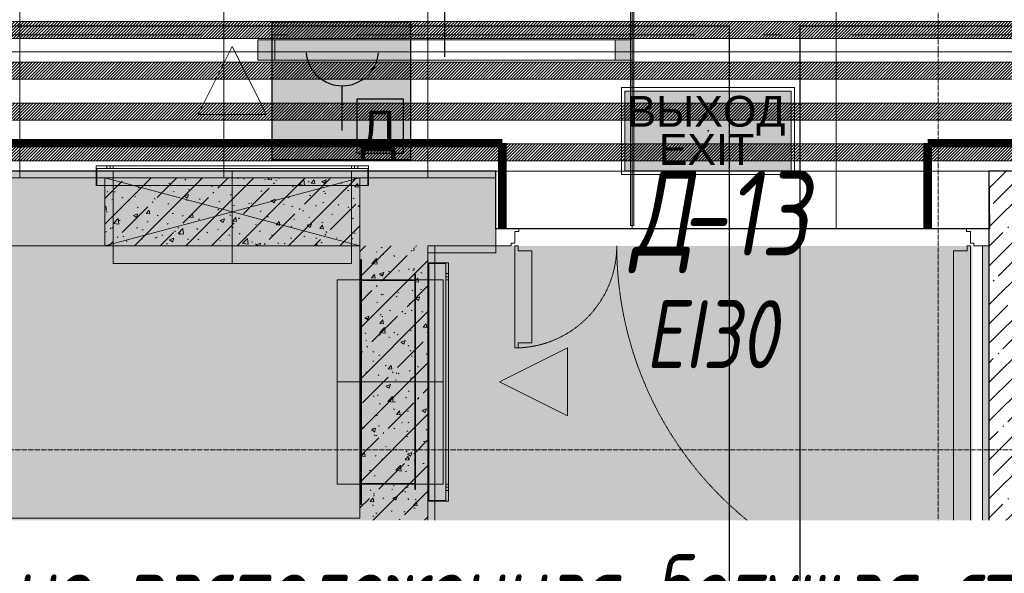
# Model space of a CAD drawing. Header units: millimetres. Extents: x -525784 to 178656, y -69521 to 385150.
# Tile 240 of 256: x -180203 to -177309, y 364682 to 366309. Entities that reach past the tile are written whole.
import ezdxf
from ezdxf import colors
from ezdxf.entities.mleader import LeaderData, LeaderLine
from ezdxf.enums import TextEntityAlignment as Align
from ezdxf.math import Vec2, Vec3

# ---------------------------------------------------------------- set-up
doc = ezdxf.new("R2010")
doc.units = ezdxf.units.MM
for name, pattern in [('( Hidden )', [0.375, 0.25, -0.125]), ('-D1-02х01', [3, 2, -1]), ('-D1d1-15x02', [19, 15, -2, 0, -2]), ('DASHDOT', [25.4, 12.7, -6.35, 0, -6.35])]:
    doc.linetypes.add(name, pattern=pattern)
doc.layers.get('Defpoints').update_dxf_attribs({"color": 31})
for name, color, linetype, lineweight in [('_0', 7, 'Continuous', 13), ('A-DETL-GENF', 7, 'Continuous', 5), ('A-DOOR', 7, 'Continuous', 5), ('A-DOOR-IDEN', 7, 'Continuous', 9), ('A-GLAZ', 7, 'Continuous', 5), ('A-WALL', 7, 'Continuous', 5), ('A-WALL-FNSH', 8, 'Continuous', 5), ('dim_light', 12, 'Continuous', 9), ('dim_razv', 93, 'DASHDOT', 9), ('I-WALL', 7, 'Continuous', 5), ('light_pot', 52, 'Continuous', 15), ('pot', 183, 'Continuous', 15), ('pot sh', 183, 'Continuous', 15), ('S-GRID', 7, 'Continuous', 5)]:
    doc.layers.add(name, color=color, linetype=linetype, lineweight=lineweight)
doc.layers.add('PDF13_0', color=30, linetype='Continuous', true_color=0xff7f00)
doc.layers.add('PDF7_Geometry', color=7, linetype='Continuous', true_color=0xaaaaaa)
for name, color, linetype in [('PDF13_ПС ручной', 1, 'Continuous'), ('PDF_Text', 7, 'Continuous'), ('Аварийные светильники', 1, 'Continuous')]:
    doc.layers.add(name, color=color, linetype=linetype)
doc.layers.add('pol', color=7, linetype='Continuous', lineweight=15, true_color=0x738991)
doc.layers.add('Сводный план', color=1, linetype='Continuous', lineweight=0, true_color=0xff0000)
doc.styles.add('fl_iso paper', font='isocpeur.ttf', dxfattribs={"width": 0.8, "oblique": 10})
doc.styles.add('In tre', font='isocpeur.ttf', dxfattribs={"width": 0.8, "oblique": 10})
doc.styles.add('PDF ISOCPEUR', font='isocpeur.ttf')
doc.styles.add('Титульник', font='arial.ttf')
doc.dimstyles.new('In tre 1_75', dxfattribs={"dimtxt": 220, "dimasz": 120, "dimexe": 60, "dimexo": 10, "dimgap": 50, "dimtad": 1, "dimdec": 0, "dimrnd": 5, "dimzin": 0, "dimdsep": 46, "dimtxsty": 'fl_iso paper', "dimblk": 'ARCHTICK', "dimcen": 0, "dimdle": 60, "dimadec": 0, "dimazin": 0, "dimtfac": 1, "dimtdec": 0, "dimtofl": 0, "dimtmove": 1, "dimatfit": 1, "dimfxl": 1, "dimtfill": 1, "dimtolj": 1, "dimtzin": 0, "dimarcsym": 1})
pattern_1 = [(45, (-192252.93, 346694.18), (-75.43415, 75.43415), [106.68, -17.78, 3.556, -17.78]), (45, (-192252.93, 346769.56), (-75.43415, 75.43415), []), (50, (-192252.93, 346694.18), (127.5292, -11.1576), [13.335, -146.685]), (355, (-192252.93, 346694.18), (-24.6697, 133.74), [10.668, -117.348]), (100.451, (-192242.31, 346693.25), (102.85973, 122.5818), [11.333, -124.663]), (46.184, (-192252.93, 346729.74), (189.7552, -29.4304), [20.002, -220.027]), (96.636, (-192237.12, 346727.29), (166.1822, 173.1996), [17, -186.995]), (351.184, (-192252.93, 346729.74), (166.184, 173.1976), [16.002, -176.022]), (21, (-192235.15, 346720.85), (106.13027, -71.58603), [13.335, -146.685]), (326, (-192235.15, 346720.85), (43.2619, 128.93175), [10.668, -117.348]), (71.451, (-192226.31, 346714.88), (149.392, 57.34505), [11.333, -124.663]), (37.5, (-192252.935, 346694.178), (2.16223, 59.18836), [3.353, -112.573, 3.353, -115.773, -117.792]), (37.5, (-192252.935, 346694.178), (2.16223, 59.18836), [-235.052, 3.353, -114.44]), (7.5, (-192252.935, 346694.18), (46.77386, 70.12615), [3.353, -64.567, 3.353, -109.906, -44.894]), (7.5, (-192252.935, 346694.18), (46.77386, 70.12615), [-181.178, 3.353, -41.542]), (327.5, (-192292.584, 346694.18), (94.91367, -4.01009), [3.353, -41.097, 3.353, -135.331, -184.023]), (327.5, (-192292.584, 346694.18), (94.91367, -4.01009), [-183.134, 3.353, -180.67]), (317.5, (-192310.36, 346694.18), (103.69057, 17.79882), [3.353, -54.432, 3.353, -88.748, -130.683]), (317.5, (-192310.36, 346694.18), (103.69057, 17.79882), [-149.885, 3.353, -127.33])]

# ---------------------------------------------------------------- blocks, each defined once
blk = doc.blocks.new('*U3567')
at = {"layer": 'light_pot', "linetype": 'ByBlock', "lineweight": 0}
h = blk.add_hatch(color=252, dxfattribs=at)
h.dxf.hatch_style = 1
h.paths.add_polyline_path([(-500, 30), (-550, 30), (-550, -30), (-500, -30)])
h = blk.add_hatch(color=252, dxfattribs=at)
h.dxf.hatch_style = 1
h.paths.add_polyline_path([(500, 30), (550, 30), (550, -30), (500, -30)])
for points in [[(-500, 30), (-550, 30), (-550, -30), (-500, -30)], [(500, -30), (-500, -30), (-500, 30), (500, 30)], [(500, 30), (550, 30), (550, -30), (500, -30)]]:
    blk.add_lwpolyline(points, close=True, dxfattribs=at)
blk = doc.blocks.new('*U3564')
at = {"layer": 'light_pot', "color": 0, "linetype": 'ByBlock', "lineweight": -2, "transparency": 16777216}
blk.add_blockref('*U3567', (5200, 0), dxfattribs=at)
blk = doc.blocks.new('_ArchTick')
at = {"color": 0, "linetype": 'ByBlock', "lineweight": 9, "const_width": 0.15}
blk.add_lwpolyline([(-0.5, -0.5), (0.5, 0.5)], dxfattribs=at)
blk = doc.blocks.new('*D6234')
at = {"layer": 'Defpoints', "color": 0, "transparency": 16777216}
for p in [(-178952.9, 366427.3), (-184152.9, 366189.7), (-178952.9, 366189.7)]:
    blk.add_point(p, dxfattribs=at)
at = {"layer": 'dim_light', "color": 0, "lineweight": -2, "transparency": 16777216}
for p, q in [((-184152.9, 366199.7), (-184152.9, 366487.3)), ((-178952.9, 366199.7), (-178952.9, 366487.3)), ((-184212.9, 366427.3), (-178892.9, 366427.3))]:
    blk.add_line(p, q, dxfattribs=at)
at = {"layer": 'dim_light', "color": 0, "lineweight": -2, "transparency": 16777216, "xscale": 120, "yscale": 120, "zscale": 120, "rotation": 180}
blk.add_blockref('_ArchTick', (-184152.9, 366427.3), dxfattribs=at)
at = {"layer": 'dim_light', "color": 0, "lineweight": -2, "transparency": 16777216, "xscale": 120, "yscale": 120, "zscale": 120}
blk.add_blockref('_ArchTick', (-178952.9, 366427.3), dxfattribs=at)
at = {"layer": 'dim_light', "color": 0, "transparency": 16777216, "insert": (-181552.9, 366587.3), "char_height": 220, "attachment_point": 5, "style": 'fl_iso paper', "bg_fill": 3, "box_fill_scale": 1.1, "bg_fill_color": 256, "bg_fill_true_color": 13158600, "bg_fill_transparency": 0}
blk.add_mtext('\\A1;5200', dxfattribs=at)
blk = doc.blocks.new('*D6235')
at = {"layer": 'Defpoints', "color": 0, "transparency": 16777216}
for p in [(-173752.9, 366427.3), (-178952.9, 366189.7), (-173752.9, 366189.7)]:
    blk.add_point(p, dxfattribs=at)
at = {"layer": 'dim_light', "color": 0, "lineweight": -2, "transparency": 16777216}
for p, q in [((-178952.9, 366199.7), (-178952.9, 366487.3)), ((-173752.9, 366199.7), (-173752.9, 366487.3)), ((-179012.9, 366427.3), (-173692.9, 366427.3))]:
    blk.add_line(p, q, dxfattribs=at)
at = {"layer": 'dim_light', "color": 0, "lineweight": -2, "transparency": 16777216, "xscale": 120, "yscale": 120, "zscale": 120, "rotation": 180}
blk.add_blockref('_ArchTick', (-178952.9, 366427.3), dxfattribs=at)
at = {"layer": 'dim_light', "color": 0, "lineweight": -2, "transparency": 16777216, "xscale": 120, "yscale": 120, "zscale": 120}
blk.add_blockref('_ArchTick', (-173752.9, 366427.3), dxfattribs=at)
at = {"layer": 'dim_light', "color": 0, "transparency": 16777216, "insert": (-175426.8, 366587.3), "char_height": 220, "attachment_point": 5, "style": 'fl_iso paper', "bg_fill": 3, "box_fill_scale": 1.1, "bg_fill_color": 256, "bg_fill_true_color": 13158600, "bg_fill_transparency": 0}
blk.add_mtext('\\A1;5200', dxfattribs=at)
blk = doc.blocks.new('*U3362')
at = {"layer": 'Аварийные светильники', "lineweight": 5, "true_color": 0x1f7a00}
h = blk.add_hatch(color=86, dxfattribs=at)
h.paths.add_polyline_path([(208609, -394200), (208609, -393976.3), (208143.3, -393976.3), (208143.3, -394200)])
h.paths.add_polyline_path([(208609, -394173.6), (208609, -394001.1), (208143.3, -394001.1), (208143.3, -394173.6)], flags=17)
h.paths.add_polyline_path([(208609, -394173.6), (208609, -394001.1), (208143.3, -394001.1), (208143.3, -394173.6)], flags=17)
at = {"color": 7, "lineweight": 5}
for points in [[(208133.5, -393966.5), (208618.4, -393966.5), (208618.4, -394210.2), (208133.5, -394210.2)], [(208143.3, -393976.3), (208609, -393976.3), (208609, -394200), (208143.3, -394200), (208143.3, -393976.3)]]:
    blk.add_lwpolyline(points, close=True, dxfattribs=at)
at = {"layer": 'Аварийные светильники', "color": 1}
blk.add_point((208376.2, -394087.4), dxfattribs=at)
at = {"layer": 'Аварийные светильники', "color": 7, "true_color": 0xffffff, "style": 'Титульник'}
for s, p in [('ВЫХОД', (208371.7, -393989.8)), ('EXIT', (208371.7, -394096.7))]:
    blk.add_text(s, height=86.24, dxfattribs=at).set_placement(p, align=Align.TOP_CENTER)
blk = doc.blocks.new('*U11951')
at = {"layer": 'pol', "true_color": 0x007dfa, "transparency": 33554687}
h = blk.add_hatch(color=150, dxfattribs=at)
h.dxf.hatch_style = 1
h.paths.add_polyline_path([(945, 0), (0, 0), (0, -10), (945, -10)])
at = {"layer": 'pol', "color": 162, "true_color": 0x2c3cc9}
blk.add_lwpolyline([(945, 0), (0, 0), (0, -10), (945, -10)], close=True, dxfattribs=at)
blk = doc.blocks.new('ghftytytd')
at = {"layer": 'PDF7_Geometry', "color": 5, "lineweight": 18, "true_color": 0x0000ff}
for points in [[(11830.3, 19520), (12634.5, 19520), (11830.3, 19520)], [(11830.3, 19470), (18250.4, 19470)]]:
    blk.add_lwpolyline(points, dxfattribs=at)
for points in [[(12834.5, 19520), (12887.4, 19520)], [(13087.4, 19520), (14087.5, 19520)], [(14287.5, 19520), (14340.4, 19520)], [(14540.4, 19520), (15540.4, 19520)]]:
    blk.add_lwpolyline(points, close=True, dxfattribs=at)
at = {"layer": 'PDF7_Geometry', "color": 3, "lineweight": 18, "true_color": 0x00ff00}
for points in [[(12625, 19285.8), (12725, 19485.8), (12825, 19285.8)], [(12825, 19285.8), (12625, 19285.8), (12725, 19485.8)], [(12325, 19135.8), (13125, 19135.8), (13125, 19077.8), (13125, 19135.8), (12325, 19135.8), (12325, 19077.8)], [(12356, 19127.8), (12356, 19135.8)], [(12366, 19135.8), (12365.8, 19135.8), (12365.3, 19135.8), (12364.5, 19135.8), (12363.5, 19135.8), (12362.3, 19135.8), (12361, 19135.8), (12359.7, 19135.8), (12358.5, 19135.8), (12357.5, 19135.8), (12356.6, 19135.8), (12356.1, 19135.8), (12356, 19135.8), (12356.1, 19135.8), (12356.6, 19135.8), (12357.5, 19135.8), (12358.5, 19135.8), (12359.7, 19135.8), (12361, 19135.8), (12362.3, 19135.8), (12363.5, 19135.8), (12364.5, 19135.8), (12365.3, 19135.8), (12365.8, 19135.8)], [(12366, 19135.8), (12366, 19127.8)], [(13075, 19127.8), (13075, 19135.8), (13075, 19127.8), (12375, 19127.8), (12375, 19135.8), (12375, 19127.8)], [(13075, 19135.8), (12375, 19135.8)], [(13084, 19127.8), (13084, 19135.8)], [(13094, 19135.8), (13093.8, 19135.8), (13093.3, 19135.8), (13092.5, 19135.8), (13091.5, 19135.8), (13090.3, 19135.8), (13089, 19135.8), (13087.7, 19135.8), (13086.5, 19135.8), (13085.4, 19135.8), (13084.7, 19135.8), (13084.2, 19135.8), (13084, 19135.8), (13084.2, 19135.8), (13084.7, 19135.8), (13085.4, 19135.8), (13086.5, 19135.8), (13087.7, 19135.8), (13089, 19135.8), (13090.3, 19135.8), (13091.5, 19135.8), (13092.5, 19135.8), (13093.3, 19135.8), (13093.8, 19135.8)], [(13094, 19135.8), (13094, 19127.8)], [(13123, 19077.8), (13123, 19127.8), (13123, 19077.8), (12327, 19077.8), (12327, 19127.8), (12327, 19077.8)], [(13123, 19127.8), (12327, 19127.8)], [(12356, 19127.8), (12356.1, 19127.8), (12356.6, 19127.8), (12357.5, 19127.8), (12358.5, 19127.8), (12359.7, 19127.8), (12361, 19127.8), (12362.3, 19127.8), (12363.5, 19127.8), (12364.5, 19127.8), (12365.3, 19127.8), (12365.8, 19127.8), (12366, 19127.8), (12365.8, 19127.8), (12365.3, 19127.8), (12364.5, 19127.8), (12363.5, 19127.8), (12362.3, 19127.8), (12361, 19127.8), (12359.7, 19127.8), (12358.5, 19127.8), (12357.5, 19127.8), (12356.6, 19127.8), (12356.1, 19127.8)], [(12375, 19120.8), (13075, 19120.8)], [(12375, 18847.8), (12375, 19120.8)], [(13075, 18847.8), (13075, 19120.8)], [(13084, 19127.8), (13084.2, 19127.8), (13084.7, 19127.8), (13085.4, 19127.8), (13086.5, 19127.8), (13087.7, 19127.8), (13089, 19127.8), (13090.3, 19127.8), (13091.5, 19127.8), (13092.5, 19127.8), (13093.3, 19127.8), (13093.8, 19127.8), (13094, 19127.8), (13093.8, 19127.8), (13093.3, 19127.8), (13092.5, 19127.8), (13091.5, 19127.8), (13090.3, 19127.8), (13089, 19127.8), (13087.7, 19127.8), (13086.5, 19127.8), (13085.4, 19127.8), (13084.7, 19127.8), (13084.2, 19127.8)], [(13125, 19077.8), (12325, 19077.8)], [(12375, 18847.8), (13075, 18847.8)], [(13103, 18140), (13103, 18860), (13105, 18860), (13103, 18860), (13103, 18140), (13105, 18140)], [(13105, 18860), (13105, 18140)], [(13360.2, 18849.9), (13360.2, 18150), (13302.2, 18150), (13360.2, 18150), (13360.2, 18849.9), (13302.2, 18849.9)], [(13302.2, 18150), (13302.2, 18849.9)], [(13302.2, 18152), (13352.2, 18152), (13302.2, 18152), (13302.2, 18848), (13352.2, 18848), (13302.2, 18848)], [(13352.2, 18152), (13352.2, 18848)], [(13261, 18184), (13261, 18816), (13263, 18816), (13261, 18816), (13261, 18184), (13263, 18184), (13263, 18816), (13263, 18184)], [(13352.2, 18819), (13360.2, 18819)], [(13352.2, 18819), (13352.2, 18818.8), (13352.2, 18818.3), (13352.2, 18817.5), (13352.2, 18816.5), (13352.2, 18815.3), (13352.2, 18814), (13352.2, 18812.7), (13352.2, 18811.5), (13352.2, 18810.4), (13352.2, 18809.6), (13352.2, 18809.1), (13352.2, 18809), (13352.2, 18809.1), (13352.2, 18809.6), (13352.2, 18810.4), (13352.2, 18811.5), (13352.2, 18812.7), (13352.2, 18814), (13352.2, 18815.3), (13352.2, 18816.5), (13352.2, 18817.5), (13352.2, 18818.3), (13352.2, 18818.8)], [(13360.2, 18809), (13360.2, 18809.1), (13360.2, 18809.6), (13360.2, 18810.4), (13360.2, 18811.5), (13360.2, 18812.7), (13360.2, 18814), (13360.2, 18815.3), (13360.2, 18816.5), (13360.2, 18817.5), (13360.2, 18818.3), (13360.2, 18818.8), (13360.2, 18819), (13360.2, 18818.8), (13360.2, 18818.3), (13360.2, 18817.5), (13360.2, 18816.5), (13360.2, 18815.3), (13360.2, 18814), (13360.2, 18812.7), (13360.2, 18811.5), (13360.2, 18810.4), (13360.2, 18809.6), (13360.2, 18809.1)], [(13033, 18200), (13033, 18800)], [(13103, 18800.1), (13263, 18800.1)], [(13103, 18800.1), (13103, 18799.9)], [(13103, 18200), (13103, 18800)], [(13103, 18799.9), (13263, 18799.9)], [(13263, 18201.5), (13263, 18798.5), (13103, 18798.5), (13263, 18798.5), (13263, 18201.5), (13103, 18201.5)], [(13103, 18798.5), (13103, 18201.5)], [(13105, 18200), (13105, 18800), (13261, 18800), (13105, 18800), (13105, 18200), (13261, 18200)], [(13261, 18800), (13261, 18200)], [(13263, 18800.1), (13263, 18799.9)], [(13345.2, 18800), (13345.2, 18200)], [(13360.2, 18809), (13352.2, 18809)], [(13352.2, 18200), (13360.2, 18200), (13352.2, 18200), (13352.2, 18800), (13360.2, 18800), (13352.2, 18800)], [(13360.2, 18200), (13360.2, 18800)], [(13710.2, 18400), (13510.2, 18499.9), (13710.2, 18600)], [(13710.2, 18600), (13710.2, 18400), (13510.2, 18499.9)], [(13103, 18200), (13033, 18200)], [(13103, 18200.1), (13263, 18200.1)], [(13103, 18200.1), (13103, 18199.9)], [(13103, 18200), (13345.2, 18200)], [(13103, 18199.9), (13263, 18199.9)], [(13263, 18200.1), (13263, 18199.9)], [(13352.2, 18191), (13360.2, 18191)], [(13352.2, 18191), (13352.2, 18190.8), (13352.2, 18190.3), (13352.2, 18189.5), (13352.2, 18188.5), (13352.2, 18187.3), (13352.2, 18186), (13352.2, 18184.7), (13352.2, 18183.5), (13352.2, 18182.4), (13352.2, 18181.6), (13352.2, 18181.1), (13352.2, 18181), (13352.2, 18181.1), (13352.2, 18181.6), (13352.2, 18182.4), (13352.2, 18183.5), (13352.2, 18184.7), (13352.2, 18186), (13352.2, 18187.3), (13352.2, 18188.5), (13352.2, 18189.5), (13352.2, 18190.3), (13352.2, 18190.8)], [(13360.2, 18181), (13352.2, 18181)], [(13360.2, 18181), (13360.2, 18181.1), (13360.2, 18181.6), (13360.2, 18182.4), (13360.2, 18183.5), (13360.2, 18184.7), (13360.2, 18186), (13360.2, 18187.3), (13360.2, 18188.5), (13360.2, 18189.5), (13360.2, 18190.3), (13360.2, 18190.8), (13360.2, 18191), (13360.2, 18190.8), (13360.2, 18190.3), (13360.2, 18189.5), (13360.2, 18188.5), (13360.2, 18187.3), (13360.2, 18186), (13360.2, 18184.7), (13360.2, 18183.5), (13360.2, 18182.4), (13360.2, 18181.6), (13360.2, 18181.1)]]:
    blk.add_lwpolyline(points, close=True, dxfattribs=at)
for points in [[(12366, 19135.8), (12365.8, 19135.8), (12365.3, 19135.8), (12364.5, 19135.8), (12363.5, 19135.8), (12362.3, 19135.8), (12361, 19135.8), (12359.7, 19135.8), (12358.5, 19135.8), (12357.5, 19135.8), (12356.6, 19135.8), (12356.1, 19135.8), (12356, 19135.8)], [(12356, 19135.8), (12356.1, 19135.8), (12356.6, 19135.8), (12357.5, 19135.8), (12358.5, 19135.8), (12359.7, 19135.8), (12361, 19135.8), (12362.3, 19135.8), (12363.5, 19135.8), (12364.5, 19135.8), (12365.3, 19135.8), (12365.8, 19135.8), (12366, 19135.8)], [(13094, 19135.8), (13093.8, 19135.8), (13093.3, 19135.8), (13092.5, 19135.8), (13091.5, 19135.8), (13090.3, 19135.8), (13089, 19135.8), (13087.7, 19135.8), (13086.5, 19135.8), (13085.4, 19135.8), (13084.7, 19135.8), (13084.2, 19135.8), (13084, 19135.8)], [(13084, 19135.8), (13084.2, 19135.8), (13084.7, 19135.8), (13085.4, 19135.8), (13086.5, 19135.8), (13087.7, 19135.8), (13089, 19135.8), (13090.3, 19135.8), (13091.5, 19135.8), (13092.5, 19135.8), (13093.3, 19135.8), (13093.8, 19135.8), (13094, 19135.8)], [(12356, 19127.8), (12356.1, 19127.8), (12356.6, 19127.8), (12357.5, 19127.8), (12358.5, 19127.8), (12359.7, 19127.8), (12361, 19127.8), (12362.3, 19127.8), (12363.5, 19127.8), (12364.5, 19127.8), (12365.3, 19127.8), (12365.8, 19127.8), (12366, 19127.8)], [(12366, 19127.8), (12365.8, 19127.8), (12365.3, 19127.8), (12364.5, 19127.8), (12363.5, 19127.8), (12362.3, 19127.8), (12361, 19127.8), (12359.7, 19127.8), (12358.5, 19127.8), (12357.5, 19127.8), (12356.6, 19127.8), (12356.1, 19127.8), (12356, 19127.8)], [(12725, 18847.8), (12725, 19120.8)], [(13084, 19127.8), (13084.2, 19127.8), (13084.7, 19127.8), (13085.4, 19127.8), (13086.5, 19127.8), (13087.7, 19127.8), (13089, 19127.8), (13090.3, 19127.8), (13091.5, 19127.8), (13092.5, 19127.8), (13093.3, 19127.8), (13093.8, 19127.8), (13094, 19127.8)], [(13094, 19127.8), (13093.8, 19127.8), (13093.3, 19127.8), (13092.5, 19127.8), (13091.5, 19127.8), (13090.3, 19127.8), (13089, 19127.8), (13087.7, 19127.8), (13086.5, 19127.8), (13085.4, 19127.8), (13084.7, 19127.8), (13084.2, 19127.8), (13084, 19127.8)], [(13352.2, 18819), (13352.2, 18818.8), (13352.2, 18818.3), (13352.2, 18817.5), (13352.2, 18816.5), (13352.2, 18815.3), (13352.2, 18814), (13352.2, 18812.7), (13352.2, 18811.5), (13352.2, 18810.4), (13352.2, 18809.6), (13352.2, 18809.1), (13352.2, 18809)], [(13352.2, 18809), (13352.2, 18809.1), (13352.2, 18809.6), (13352.2, 18810.4), (13352.2, 18811.5), (13352.2, 18812.7), (13352.2, 18814), (13352.2, 18815.3), (13352.2, 18816.5), (13352.2, 18817.5), (13352.2, 18818.3), (13352.2, 18818.8), (13352.2, 18819)], [(13360.2, 18809), (13360.2, 18809.1), (13360.2, 18809.6), (13360.2, 18810.4), (13360.2, 18811.5), (13360.2, 18812.7), (13360.2, 18814), (13360.2, 18815.3), (13360.2, 18816.5), (13360.2, 18817.5), (13360.2, 18818.3), (13360.2, 18818.8), (13360.2, 18819)], [(13360.2, 18819), (13360.2, 18818.8), (13360.2, 18818.3), (13360.2, 18817.5), (13360.2, 18816.5), (13360.2, 18815.3), (13360.2, 18814), (13360.2, 18812.7), (13360.2, 18811.5), (13360.2, 18810.4), (13360.2, 18809.6), (13360.2, 18809.1), (13360.2, 18809)], [(13033, 18800), (13103, 18800)], [(13033, 18800), (13103, 18800)], [(13103, 18800), (13263, 18800)], [(13263, 18800), (13103, 18800)], [(13103, 18200), (13103, 18800)], [(13103, 18800), (13263, 18800)], [(13263, 18800), (13103, 18800)], [(13103, 18800), (13103, 18200)], [(13103, 18200), (13103, 18800)], [(13103, 18800), (13263, 18800)], [(13103, 18200), (13103, 18800)], [(13103, 18800), (13263, 18800)], [(13263, 18800), (13103, 18800)], [(13103, 18800), (13103, 18200)], [(13103, 18200), (13103, 18800)], [(13103, 18800), (13263, 18800)], [(13103, 18800), (13103, 18200)], [(13103, 18200), (13103, 18800)], [(13103, 18800), (13345.2, 18800)], [(13345.2, 18800), (13103, 18800)], [(13263, 18800), (13263, 18200)], [(13263, 18200), (13263, 18800)], [(13263, 18800), (13263, 18200)], [(13263, 18800), (13263, 18200)], [(13263, 18200), (13263, 18800)], [(13263, 18800), (13263, 18200)], [(13345.2, 18499.9), (13103, 18499.9), (13033, 18499.9)], [(13103, 18200), (13263, 18200)], [(13263, 18200), (13103, 18200)], [(13263, 18200), (13103, 18200)], [(13103, 18200), (13263, 18200)], [(13263, 18200), (13103, 18200)], [(13263, 18200), (13103, 18200)], [(13103, 18200), (13263, 18200)], [(13263, 18200), (13103, 18200)], [(13352.2, 18191), (13352.2, 18190.8), (13352.2, 18190.3), (13352.2, 18189.5), (13352.2, 18188.5), (13352.2, 18187.3), (13352.2, 18186), (13352.2, 18184.7), (13352.2, 18183.5), (13352.2, 18182.4), (13352.2, 18181.6), (13352.2, 18181.1), (13352.2, 18181)], [(13352.2, 18181), (13352.2, 18181.1), (13352.2, 18181.6), (13352.2, 18182.4), (13352.2, 18183.5), (13352.2, 18184.7), (13352.2, 18186), (13352.2, 18187.3), (13352.2, 18188.5), (13352.2, 18189.5), (13352.2, 18190.3), (13352.2, 18190.8), (13352.2, 18191)], [(13360.2, 18181), (13360.2, 18181.1), (13360.2, 18181.6), (13360.2, 18182.4), (13360.2, 18183.5), (13360.2, 18184.7), (13360.2, 18186), (13360.2, 18187.3), (13360.2, 18188.5), (13360.2, 18189.5), (13360.2, 18190.3), (13360.2, 18190.8), (13360.2, 18191)], [(13360.2, 18191), (13360.2, 18190.8), (13360.2, 18190.3), (13360.2, 18189.5), (13360.2, 18188.5), (13360.2, 18187.3), (13360.2, 18186), (13360.2, 18184.7), (13360.2, 18183.5), (13360.2, 18182.4), (13360.2, 18181.6), (13360.2, 18181.1), (13360.2, 18181)]]:
    blk.add_lwpolyline(points, dxfattribs=at)
blk = doc.blocks.new('kggfdrrrv44')
at = {"layer": 'PDF13_0', "lineweight": 25}
for points in [[(17905, 12351.8), (17905, 19546.3), (14393.4, 19546.3), (14393.4, 17342.9)], [(14186, 17512.2), (14186, 19546.3), (9205.4, 19546.3), (9205.4, 19182.3), (8907, 19182.3), (8907, 19546.3), (6940.6, 19546.3)]]:
    blk.add_lwpolyline(points, dxfattribs=at)
at = {"layer": 'PDF13_ПС ручной', "color": 7, "true_color": 0xffffff, "transparency": 33554559}
for points in [[(13248.3, 19559), (12841.9, 19559), (13248.3, 19152.6)], [(12841.9, 19559), (13248.3, 19152.6), (12841.9, 19152.6)]]:
    blk.add_solid(points, dxfattribs=at)
at = {"layer": 'PDF_Text', "color": 6, "lineweight": 30}
for points in [[(13248.3, 19152.6), (12841.9, 19152.6), (12841.9, 19559), (13248.3, 19559)], [(13091.6, 19332.6), (13227.1, 19332.6), (13227.1, 19171.7), (13091.6, 19171.7)]]:
    blk.add_lwpolyline(points, close=True, dxfattribs=at)
blk.add_lwpolyline([(13047.2, 19370.7), (13047.2, 19239.4)], dxfattribs=at)
blk.add_arc((13048.2, 19477.5), 106.9, 185.5706, 354.4294, dxfattribs=at)
at = {"layer": 'PDF_Text', "color": 6, "insert": (13102.2, 19153.3), "char_height": 120, "attachment_point": 7, "style": 'PDF ISOCPEUR'}
blk.add_mtext('Д', dxfattribs=at)
blk = doc.blocks.new('A_DOR_Door - INT_1_Double_50_1450Wx2200_ЛК-7188348-50_AS_M_L24')
at = {"layer": 'A-DOOR'}
for p, q in [((-670, 100), (-670, 1140)), ((-670, 1140), (-660, 1140)), ((-670, 1050), (-670, 1140)), ((-660, 1140), (-660, 1125)), ((-660, 1125), (-620, 1125)), ((-620, 1125), (-620, 1050)), ((-670, 190), (-670, 1050)), ((-620, 1050), (-620, 190)), ((660, 385), (620, 385)), ((620, 385), (620, 310)), ((670, 400), (660, 400)), ((660, 400), (660, 385)), ((670, 100), (670, 400)), ((670, 310), (670, 400)), ((620, 310), (620, 190)), ((670, 190), (670, 310)), ((-670, 100), (-670, 190)), ((-620, 190), (-620, 115)), ((620, 190), (620, 115)), ((670, 100), (670, 190)), ((-680, 100), (-725, 100)), ((-725, 100), (-725, 50)), ((-680, 92), (-680, 100)), ((-670, 92), (-680, 92)), ((-660, 100), (-670, 100)), ((-670, 58), (-670, 92)), ((-660, 115), (-660, 100)), ((-620, 115), (-660, 115)), ((620, 115), (660, 115)), ((660, 115), (660, 100)), ((660, 100), (670, 100)), ((680, 92), (670, 92)), ((670, 92), (670, 58)), ((725, 100), (680, 100)), ((680, 100), (680, 92)), ((725, 50), (725, 100)), ((-658, 58), (-670, 58)), ((-658, 50), (-658, 58)), ((670, 58), (658, 58)), ((658, 58), (658, 50)), ((-725, 50), (-658, 50)), ((658, 50), (725, 50))]:
    blk.add_line(p, q, dxfattribs=at)
at = {"layer": 'A-DOOR', "linetype": '-D1-02х01'}
for centre, radius, start, end in [((-670, 100), 1040, 360, 90), ((670, 100), 300, 90, 180)]:
    blk.add_arc(centre, radius, start, end, dxfattribs=at)
blk = doc.blocks.new('A_MEQ_OpeningWall-Rectangular - ОВ-5337277-50_AS_M_L24')
at = {"layer": 'A-DETL-GENF', "true_color": 0x808080, "transparency": 33554534}
blk.add_hatch(color=8, dxfattribs=at).paths.add_polyline_path([(500, -100), (500, 100), (-250, 100), (-250, -100)])
at = {"layer": 'A-DETL-GENF'}
for p, q in [((500, 100), (-250, -100)), ((-250, 100), (500, -100)), ((500, 100), (-250, 100)), ((-250, 100), (-250, -100)), ((500, -100), (500, 100)), ((-250, -100), (500, -100))]:
    blk.add_line(p, q, dxfattribs=at)
at = {"layer": 'A-GLAZ'}
for p, q in [((-250, 100), (-250, -100)), ((500, 100), (500, -100))]:
    blk.add_line(p, q, dxfattribs=at)

msp = doc.modelspace()

# ---------------------------------------------------------------- hatches: boundary and pattern name
at = {"layer": '_0', "transparency": 33554534}
h = msp.add_hatch(color=252, dxfattribs=at)
h.dxf.hatch_style = 1
h.paths.add_polyline_path([(-154802.1, 346193.4), (-192753.7, 346193.4), (-192753.7, 376145), (-154802.1, 376145)])
h.paths.add_polyline_path([(-161802.9, 356694.2), (-161802.9, 356294.2), (-161302.9, 356294.2), (-161302.9, 353444.2), (-163402.9, 353444.2), (-163402.9, 354644.2), (-183902.9, 354644.2), (-183902.9, 353444.2), (-186502.9, 353444.2), (-186502.9, 355844.2), (-186002.9, 355844.2), (-186002.9, 356694.2), (-183902.9, 356694.2), (-183902.9, 360744.2), (-179002.9, 360744.2), (-179002.9, 359244.2), (-177402.9, 359244.2), (-177402.9, 365644.2), (-185752.9, 365644.2), (-185752.9, 367444.2), (-185753.5, 367444.2), (-185753.5, 367644.2), (-183902.9, 367644.2), (-183902.9, 367694.2), (-163952.9, 367694.2), (-163952.9, 369444.2), (-160672.9, 369444.2), (-160672.9, 367444.2), (-161752.9, 367444.2), (-161752.9, 365644.2), (-169802.9, 365644.2), (-169802.9, 356694.2)], flags=16)
at = {"layer": 'A-WALL'}
h = msp.add_hatch(dxfattribs=at)
h.set_pattern_fill('FP_1', color=256, style=0, pattern_type=2)
h.set_pattern_definition([(45, (-192252.935, 346694.18), (-57.02463, 57.02463), []), (45, (-192195.91, 346694.18), (-57.02463, 57.02463), [100.806, -20.161, 3.353, -16.808])])
h.paths.add_polyline_path([(-177352.9, 359044.2), (-177152.9, 359044.2), (-177152.9, 365864.2), (-177352.9, 365864.2), (-177352.9, 359744.2)])
at = {"layer": 'I-WALL', "true_color": 0xf5f3ef}
for points in [[(-180052.9, 365844.2), (-180052.9, 365864.2), (-180552.9, 365864.2), (-180552.9, 365844.2), (-180154.2, 365844.2)], [(-179102.9, 365844.2), (-179102.9, 365864.2), (-180052.9, 365864.2), (-180052.9, 365844.2), (-179202.9, 365844.2)], [(-178802.9, 365844.2), (-178802.9, 365864.2), (-179102.9, 365864.2), (-179102.9, 365844.2)], [(-178802.9, 365624.2), (-178802.9, 365644.2), (-178982.9, 365644.2), (-178982.9, 365624.2)], [(-177352.9, 364744.2), (-177352.9, 365644.2), (-177372.9, 365644.2), (-177372.9, 364744.2)], [(-179002.9, 364744.2), (-178982.9, 364744.2), (-178982.9, 365624.2), (-179002.9, 365624.2), (-179002.9, 364885.4)], [(-179002.9, 363944.2), (-178982.9, 363944.2), (-178982.9, 364744.2), (-179002.9, 364744.2)], [(-177352.9, 364444.2), (-177352.9, 364744.2), (-177372.9, 364744.2), (-177372.9, 364444.2)]]:
    msp.add_hatch(color=7, dxfattribs=at).paths.add_polyline_path(points)
at = {"layer": 'I-WALL'}
h = msp.add_hatch(dxfattribs=at)
h.set_pattern_fill('FP_43', color=256, style=0, pattern_type=2)
h.set_pattern_definition(pattern_1)
h.paths.add_polyline_path([(-178802.9, 365644.2), (-178802.9, 365844.2), (-179202.9, 365844.2), (-179202.9, 365644.2), (-178982.9, 365644.2)])
h.paths.add_polyline_path([(-180452.9, 365644.2), (-179952.9, 365644.2), (-179952.9, 365844.2), (-181152.9, 365844.2), (-181152.9, 365644.2), (-180652.9, 365644.2)])
h.paths.add_polyline_path([(-183652.9, 365644.2), (-183152.9, 365644.2), (-183152.9, 365844.2), (-183652.9, 365844.2)])
h = msp.add_hatch(dxfattribs=at)
h.set_pattern_fill('FP_43', color=256, style=0, pattern_type=2)
h.set_pattern_definition(pattern_1)
h.paths.add_polyline_path([(-179952.9, 365644.2), (-179202.9, 365644.2), (-179202.9, 365844.2), (-179952.9, 365844.2), (-179952.9, 365820.6)])
h = msp.add_hatch(dxfattribs=at)
h.set_pattern_fill('FP_43', color=256, style=0, pattern_type=2)
h.set_pattern_definition(pattern_1)
h.paths.add_polyline_path([(-179002.9, 363744.2), (-179002.9, 365644.2), (-179202.9, 365644.2), (-179202.9, 363744.2)])
h = msp.add_hatch(dxfattribs=at)
h.set_pattern_fill('FP_43', color=256, style=0, pattern_type=2)
h.set_pattern_definition(pattern_1)
h.paths.add_polyline_path([(-179202.9, 364644.2), (-179202.9, 364844.2), (-183652.9, 364844.2), (-183652.9, 364644.2), (-180154.2, 364644.2)])
at = {"layer": 'pot sh', "linetype": 'ByBlock', "lineweight": 0, "true_color": 0x91caaf}
h = msp.add_hatch(dxfattribs=at)
h.set_pattern_fill('ANSI31', color=253, scale=2, angle=180)
h.set_pattern_definition([(225, (-233499.5126, 347184.789), (4.49012806, -4.49012806), [])])
h.paths.add_polyline_path([(-185532.9, 366014.2), (-161972.9, 366014.2), (-161972.9, 366064.2), (-185532.9, 366064.2)])
h = msp.add_hatch(dxfattribs=at)
h.set_pattern_fill('ANSI31', color=253, scale=2, angle=180)
h.set_pattern_definition([(225, (-233499.5126, 347304.789), (4.49012806, -4.49012806), [])])
h.paths.add_polyline_path([(-185532.9, 365894.2), (-161972.9, 365894.2), (-161972.9, 365944.2), (-185532.9, 365944.2)])

# ---------------------------------------------------------------- linework, layer by layer
at = {"layer": 'A-WALL', "lineweight": 25}
for p in [(-177152.9, 365864.2), (-177352.9, 358844.2)]:
    msp.add_line(p, (-177352.9, 365864.2), dxfattribs=at)
at = {"layer": 'A-WALL', "color": 250, "lineweight": 9, "true_color": 0x333333}
for p, q in [((-178802.9, 365844.2), (-181152.9, 365844.2)), ((-180452.9, 365644.2), (-179202.9, 365644.2))]:
    msp.add_line(p, q, dxfattribs=at)
at = {"layer": 'A-WALL', "lineweight": 9}
for p, q in [((-178802.9, 365644.2), (-178802.9, 365844.2)), ((-179202.9, 365644.2), (-179202.9, 364844.2)), ((-178802.9, 365644.2), (-179002.9, 365644.2)), ((-179002.9, 365644.2), (-179002.9, 363944.2)), ((-179202.9, 364844.2), (-180452.9, 364844.2))]:
    msp.add_line(p, q, dxfattribs=at)
at = {"layer": 'A-WALL-FNSH'}
for p, q in [((-178802.9, 365864.2), (-181152.9, 365864.2)), ((-178802.9, 365844.2), (-178802.9, 365864.2)), ((-178982.9, 363964.2), (-178982.9, 365644.2)), ((-178802.9, 365624.2), (-178802.9, 365644.2)), ((-177352.9, 365644.2), (-177372.9, 365644.2)), ((-177372.9, 365644.2), (-177372.9, 364444.2)), ((-179002.9, 365624.2), (-178802.9, 365624.2))]:
    msp.add_line(p, q, dxfattribs=at)
at = {"layer": 'Defpoints'}
msp.add_lwpolyline([(-163902.9, 365694.2), (-165352.9, 365694.2), (-165352.9, 365864.2), (-172622.9, 365864.2), (-172622.9, 365694.1), (-174582.9, 365694.1), (-174582.9, 365864.2), (-177353.7, 365864.2), (-177352.1, 365694.2), (-178802.9, 365694.2), (-178802.9, 365864.2), (-184402.9, 365864.2)], dxfattribs=at)
at = {"layer": 'dim_razv', "color": 1, "linetype": '( Hidden )', "ltscale": 10, "true_color": 0xff0a0a, "const_width": 25}
for points in [[(-178784, 365946.4), (-184281.7, 365946.4)], [(-178784, 365946.4), (-178784, 365696.4)], [(-174532.9, 365946.4), (-177534, 365946.4)], [(-177534, 365946.4), (-177534, 365696.4)]]:
    msp.add_lwpolyline(points, dxfattribs=at)
at = {"layer": 'pot sh'}
for points in [[(-185532.9, 366014.2), (-161972.9, 366014.2), (-161972.9, 366064.2), (-185532.9, 366064.2)], [(-185532.9, 365894.2), (-161972.9, 365894.2), (-161972.9, 365944.2), (-185532.9, 365944.2)]]:
    msp.add_lwpolyline(points, close=True, dxfattribs=at)
at = {"layer": 'S-GRID', "linetype": '-D1d1-15x02'}
msp.add_line((-195228.5, 365044.2), (-153552.8, 365044.2), dxfattribs=at)

# ---------------------------------------------------------------- block references
at = {"layer": 'A-DOOR', "color": 8, "true_color": 0x7f7f7f, "rotation": 180}
msp.add_blockref('A_DOR_Door - INT_1_Double_50_1450Wx2200_ЛК-7188348-50_AS_M_L24', (-178077.9, 365744.2), dxfattribs=at)
at = {"layer": 'A-GLAZ', "color": 8, "true_color": 0x7f7f7f}
msp.add_blockref('A_MEQ_OpeningWall-Rectangular - ОВ-5337277-50_AS_M_L24', (-179702.9, 365744.2), dxfattribs=at)
at = {"layer": 'light_pot'}
msp.add_blockref('*U3564', (-184152.9, 366219.7), dxfattribs=at)

# ---------------------------------------------------------------- texts
at = {"layer": 'A-DOOR-IDEN', "lineweight": 5, "attachment_point": 1, "style": 'fl_iso paper'}
for s, insert, char_height, width in [('Д', (-178406, 365865.2), 250, 174.367), ('-13', (-178262.2, 365865.2), 250, 372.785), ('EI30', (-178363.7, 365484.5), 200, 444.937)]:
    msp.add_mtext(s, dxfattribs=dict(at, insert=insert, char_height=char_height, width=width))

# ---------------------------------------------------------------- next in the draw order: dimensions: what is measured, and where the dimension line sits
at = {"layer": 'dim_light'}
dim = msp.add_linear_dim(base=(-178952.9, 366427.3), p1=(-184152.9, 366189.7), p2=(-178952.9, 366189.7), dimstyle='In tre 1_75', dxfattribs=at)
dim.commit()
dim.dimension.update_dxf_attribs({"geometry": '*D6234', "text_midpoint": (-181552.9, 366587.3)})

# ---------------------------------------------------------------- next in the draw order: linework, layer by layer
at = {"layer": 'pol'}
for points in [[(-180802.9, 365844.2), (-180802.9, 366643.6), (-180202.9, 366643.6), (-180202.9, 365844.2)], [(-180202.9, 365844.2), (-180202.9, 366643.6), (-179602.9, 366643.6), (-179602.9, 365844.2)]]:
    msp.add_lwpolyline(points, dxfattribs=at)

# ---------------------------------------------------------------- next in the draw order: dimensions: what is measured, and where the dimension line sits
at = {"layer": 'dim_light'}
dim = msp.add_linear_dim(base=(-173752.9, 366427.3), p1=(-178952.9, 366189.7), p2=(-173752.9, 366189.7), dimstyle='In tre 1_75', dxfattribs=at)
dim.commit()
dim.dimension.update_dxf_attribs({"geometry": '*D6235', "text_midpoint": (-175426.8, 366427.3), "dimtype": 160})

# ---------------------------------------------------------------- next in the draw order: hatches: boundary and pattern name
at = {"layer": 'pot sh', "linetype": 'ByBlock', "lineweight": 0, "true_color": 0x91caaf}
h = msp.add_hatch(dxfattribs=at)
h.set_pattern_fill('ANSI31', color=253, scale=2, angle=180)
h.set_pattern_definition([(225, (-233499.5126, 347424.789), (4.49012806, -4.49012806), [])])
h.paths.add_polyline_path([(-185532.9, 366254.2), (-161972.9, 366254.2), (-161972.9, 366304.2), (-185532.9, 366304.2)])
h = msp.add_hatch(dxfattribs=at)
h.set_pattern_fill('ANSI31', color=253, scale=2, angle=180)
h.set_pattern_definition([(225, (-233499.5126, 347064.789), (4.49012806, -4.49012806), [])])
h.paths.add_polyline_path([(-185532.9, 366134.2), (-161972.9, 366134.2), (-161972.9, 366184.2), (-185532.9, 366184.2)])

# ---------------------------------------------------------------- next in the draw order: linework, layer by layer
at = {"layer": 'pol'}
msp.add_lwpolyline([(-179602.9, 365844.2), (-179602.9, 366643.6), (-179002.9, 366643.6), (-179002.9, 365844.2)], dxfattribs=at)
at = {"layer": 'pot'}
msp.add_lwpolyline([(-185532.9, 367424.2), (-163682.9, 367424.2), (-163682.9, 369224.2), (-160892.9, 369224), (-160892.9, 367664.1), (-161972.9, 367664.2), (-161972.9, 365864.2), (-185532.9, 365864.2)], close=True, dxfattribs=at)
at = {"layer": 'pot sh'}
for points in [[(-185532.9, 366254.2), (-161972.9, 366254.2), (-161972.9, 366304.2), (-185532.9, 366304.2)], [(-185532.9, 366134.2), (-161972.9, 366134.2), (-161972.9, 366184.2), (-185532.9, 366184.2)]]:
    msp.add_lwpolyline(points, close=True, dxfattribs=at)
at = {"layer": 'S-GRID', "linetype": '-D1d1-15x02'}
msp.add_line((-177502.9, 344232.7), (-177502.9, 377280.3), dxfattribs=at)

# ---------------------------------------------------------------- next in the draw order: leaders
at = {"layer": 'dim_razv', "color": 0, "linetype": 'ByBlock'}
ml = msp.add_multileader_mtext('Standard', dxfattribs=at)
ml.set_content('Зеркало на стене, выполнить в один уровень с отделкой стен', style='In tre')
ml.set_leader_properties()
ml.build(insert=Vec2(0, 0))
ml.multileader.update_dxf_attribs({"text_left_attachment_type": 6, "text_right_attachment_type": 6, "dogleg_length": 1, "arrow_head_size": 0, "scale": 50})
ctx = ml.context
ctx.base_point, ctx.scale, ctx.char_height, ctx.arrow_head_size, ctx.landing_gap_size, ctx.plane_origin = Vec3(-175055.1, 368989.6), 50, 200, 0, 4.5, Vec3(-168243.2, 373829.6)
ctx.left_attachment, ctx.right_attachment = 6, 6
notes = []
notes.append((ctx, [(0, (1, 1, 0), (-172112.8, 368989.6), (-1, 0), 50, [(1, [(-170663.5, 365946.4)], 0, [])])]))
ctx.mtext.insert, ctx.mtext.width, ctx.mtext.defined_height, ctx.mtext.flow_direction = Vec3(-175050.6, 369229.6), 3092.716, 696.6, 5
ctx.mtext.has_bg_fill, ctx.mtext.bg_color, ctx.mtext.bg_scale_factor, ctx.mtext.bg_transparency, ctx.mtext.use_window_bg_color = 1, -1027028792, 1.5, 0, 1
ml = msp.add_multileader_mtext('Standard', dxfattribs=at)
ml.set_content('Вертикально расположенная бегущая строка (время/дата/t%%D/этаж)', style='In tre')
ml.set_leader_properties()
ml.build(insert=Vec2(0, 0))
ml.multileader.update_dxf_attribs({"text_left_attachment_type": 6, "text_right_attachment_type": 6, "dogleg_length": 1, "arrow_head_size": 0, "scale": 50})
ctx = ml.context
ctx.base_point, ctx.scale, ctx.char_height, ctx.arrow_head_size, ctx.landing_gap_size, ctx.plane_origin = Vec3(-181294, 364477.3), 50, 200, 0, 4.5, Vec3(-162031, 363442.1)
ctx.left_attachment, ctx.right_attachment = 6, 6
notes.append((ctx, [(0, (1, 1, 0), (-178335.7, 364477.3), (-1, 0), 50, [(1, [(-174736.9, 361319.4)], 0, [])])]))
ctx.mtext.insert, ctx.mtext.width, ctx.mtext.defined_height, ctx.mtext.flow_direction = Vec3(-181289.5, 364737.3), 3092.716, 696.6, 5
ctx.mtext.has_bg_fill, ctx.mtext.bg_color, ctx.mtext.bg_scale_factor, ctx.mtext.bg_transparency, ctx.mtext.use_window_bg_color = 1, -1027028792, 1.5, 0, 1
for ctx, leaders in notes:
    for number, flags, end, landing, length, lines in leaders:
        leader = LeaderData()
        leader.index, (leader.has_last_leader_line, leader.has_dogleg_vector, leader.attachment_direction) = number, flags
        leader.last_leader_point, leader.dogleg_vector, leader.dogleg_length = Vec3(end), Vec3(landing), length
        for number, points, colour, breaks in lines:
            line = LeaderLine()
            line.index, line.vertices, line.color, line.breaks = number, Vec3.list(points), colors.encode_raw_color(colour), breaks
            leader.lines.append(line)
        ctx.leaders.append(leader)

# ---------------------------------------------------------------- next in the draw order: linework, layer by layer
at = {"layer": 'pol'}
for points in [[(-179002.9, 365844.2), (-179002.9, 366643.6), (-178402.9, 366643.6), (-178402.9, 365694.2)], [(-178402.9, 365694.2), (-178402.9, 366643.6), (-177802.9, 366643.6), (-177802.9, 365694.2)], [(-177802.9, 365694.2), (-177802.9, 366643.6), (-177202.9, 366643.6), (-177202.9, 365844.2)]]:
    msp.add_lwpolyline(points, dxfattribs=at)

# ---------------------------------------------------------------- next in the draw order: block references
at = {"layer": 'light_pot', "xscale": 1.0500000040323, "yscale": 1.0500000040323, "zscale": 1.0500000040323}
msp.add_blockref('*U3362', (-396974.4, 779774.4), dxfattribs=at)
at = {"layer": 'pol', "xscale": -1, "rotation": 90}
msp.add_blockref('*U11951', (-178407.9, 366649.2), dxfattribs=at)
at = {"layer": 'Сводный план'}
for name in ['kggfdrrrv44', 'ghftytytd']:
    msp.add_blockref(name, (-192302.9, 346744.2), dxfattribs=at)

doc.saveas('drawing.dxf')
